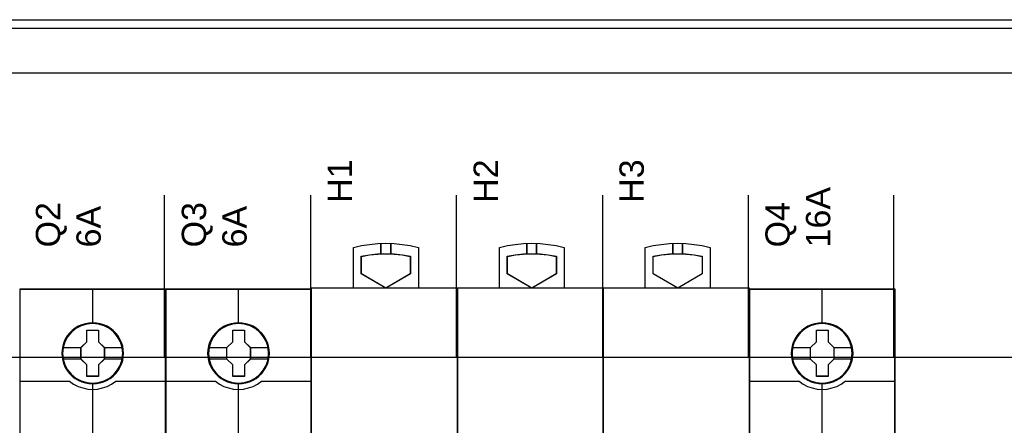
# Model space of a CAD drawing. Extents: x -635870 to -372006, y -44437 to 104716.
# Tile 72 of 246: x -618763 to -617548, y -31139 to -30639. Entities that reach past the tile are written whole.
import ezdxf

# ---------------------------------------------------------------- set-up
doc = ezdxf.new("R2010")
doc.units = 0
doc.header["$MEASUREMENT"] = 0
doc.layers.get('0').update_dxf_attribs({"color": 252})
doc.layers.add('45', color=8, linetype='Continuous')
doc.layers.add('50', color=7, linetype='Continuous')
doc.styles.get("Standard").update_dxf_attribs({"font": 'arial.ttf', "bigfont": 'BIGFONT.SHX'})

# ---------------------------------------------------------------- blocks, each defined once
blk = doc.blocks.new('*U1009')
at = {"layer": '50', "color": 7}
for points in [[(55.98194, -85.921426), (391.762235, -85.921426), (391.762235, -735.000783), (55.98194, -735.000783), (55.98194, -85.921426)], [(59.825943, -92.486155), (387.918232, -92.486155), (387.918232, -379.414356), (59.825943, -379.414356), (59.825943, -92.486155)]]:
    blk.add_lwpolyline(points, dxfattribs=at)
blk = doc.blocks.new('*U1010')
at = {"layer": '50', "color": 7}
for points in [[(379.969373, -86.991273), (67.968952, -86.991273)], [(379.969373, -86.991273), (67.968952, -86.991273)], [(61.983887, -127.5157), (386.017439, -127.5157)], [(379.969373, -86.991273), (67.968952, -86.991273)], [(61.983887, -127.5157), (386.017439, -127.5157)], [(151.864631, -127.558071), (151.864631, -107.546106)], [(169.926144, -127.558071), (169.926144, -107.546106)], [(187.900172, -127.558071), (187.900172, -107.546106)], [(205.961684, -127.558071), (205.961684, -107.546106)], [(223.935712, -127.558071), (223.935712, -107.546106)], [(241.848767, -127.558071), (241.848767, -107.546106)]]:
    blk.add_lwpolyline(points, dxfattribs=at)
blk = doc.blocks.new('*U1014')
at = {"layer": '45', "color": 7}
for points in [[(151.994532, -119.158183), (134.007249, -119.158183), (134.007249, -200.929979), (151.994532, -200.929979), (151.994532, -119.158183)], [(146.809105, -127.065624), (146.786769, -126.613831), (146.714178, -126.162037), (146.55783, -125.726773), (146.373561, -125.308038), (146.139038, -124.916851), (145.859843, -124.569741), (145.52481, -124.25018), (145.156273, -123.969186), (144.787736, -123.726761), (144.352192, -123.539432), (143.916649, -123.412709), (143.45877, -123.324554), (143.006474, -123.302516), (142.548595, -123.324554), (142.101884, -123.412709), (141.649589, -123.539432), (141.236381, -123.726761), (140.845508, -123.969186), (140.482555, -124.25018), (140.141938, -124.569741), (139.879495, -124.916851), (139.633804, -125.308038), (139.432784, -125.726773), (139.315522, -126.162037), (139.22618, -126.613831), (139.192677, -127.065624), (139.22618, -127.511908), (139.315522, -127.952682), (139.432784, -128.387946), (139.633804, -128.801172), (139.879495, -129.197868), (140.141938, -129.555997), (140.482555, -129.875558), (140.845508, -130.156552), (141.236381, -130.387958), (141.649589, -130.575287), (142.101884, -130.707519), (142.548595, -130.801184), (143.006474, -130.823222), (143.45877, -130.801184), (143.916649, -130.707519), (144.352192, -130.575287), (144.787736, -130.387958), (145.156273, -130.156552), (145.52481, -129.875558), (145.859843, -129.555997), (146.139038, -129.197868), (146.373561, -128.801172), (146.55783, -128.387946), (146.714178, -127.952682), (146.786769, -127.511908), (146.809105, -127.065624)], [(146.809105, -127.065624), (146.786769, -126.613831), (146.714178, -126.162037), (146.55783, -125.726773), (146.373561, -125.308038), (146.139038, -124.916851), (145.859843, -124.569741), (145.52481, -124.25018), (145.156273, -123.969186), (144.787736, -123.726761), (144.352192, -123.539432), (143.916649, -123.412709), (143.45877, -123.324554), (143.006474, -123.302516), (142.548595, -123.324554), (142.101884, -123.412709), (141.649589, -123.539432), (141.236381, -123.726761), (140.845508, -123.969186), (140.482555, -124.25018), (140.141938, -124.569741), (139.879495, -124.916851), (139.633804, -125.308038), (139.432784, -125.726773), (139.315522, -126.162037), (139.22618, -126.613831), (139.192677, -127.065624), (139.22618, -127.511908), (139.315522, -127.952682), (139.432784, -128.387946), (139.633804, -128.801172), (139.879495, -129.197868), (140.141938, -129.555997), (140.482555, -129.875558), (140.845508, -130.156552), (141.236381, -130.387958), (141.649589, -130.575287), (142.101884, -130.707519), (142.548595, -130.801184), (143.006474, -130.823222), (143.45877, -130.801184), (143.916649, -130.707519), (144.352192, -130.575287), (144.787736, -130.387958), (145.156273, -130.156552), (145.52481, -129.875558), (145.859843, -129.555997), (146.139038, -129.197868), (146.373561, -128.801172), (146.55783, -128.387946), (146.714178, -127.952682), (146.786769, -127.511908), (146.809105, -127.065624)], [(142.285031, -124.20553), (143.738958, -124.20553), (143.738958, -125.635029), (144.460286, -126.341499), (144.460286, -127.770998), (143.738958, -128.488507), (143.738958, -129.906967), (142.285031, -129.906967), (142.285031, -128.488507), (141.546797, -127.770998), (141.546797, -126.341499), (142.285031, -125.635029), (142.285031, -124.20553)], [(142.285031, -124.20553), (143.738958, -124.20553), (143.738958, -124.20553), (143.738958, -125.635029), (143.738958, -125.635029), (144.460286, -126.341499), (144.460286, -126.341499), (144.460286, -127.770998), (144.460286, -127.770998), (143.738958, -128.488507), (143.738958, -128.488507), (143.738958, -129.906967), (143.738958, -129.906967), (142.285031, -129.906967), (142.285031, -129.906967), (142.285031, -128.488507), (142.285031, -128.488507), (141.546797, -127.770998), (141.546797, -127.770998), (141.546797, -126.341499), (141.546797, -126.341499), (142.285031, -125.635029), (142.285031, -125.635029), (142.285031, -124.20553), (142.285031, -124.20553)], [(142.296164, -124.224067), (143.730246, -124.224067), (143.730246, -125.64427), (144.441729, -126.346147), (144.441729, -127.76635), (143.730246, -128.479194), (143.730246, -129.88843), (142.296164, -129.88843), (142.296164, -128.479194), (141.568005, -127.76635), (141.568005, -126.346147), (142.296164, -125.64427), (142.296164, -124.224067)]]:
    blk.add_lwpolyline(points, close=True, dxfattribs=at)
at = {"layer": '45', "color": 139}
for points in [[(151.994532, -119.158183), (134.007249, -119.158183), (134.007249, -200.929979), (151.994532, -200.929979), (151.994532, -119.158183)], [(146.790547, -127.064285), (146.768328, -126.614878), (146.696117, -126.165471), (146.540584, -125.732506), (146.357278, -125.315982), (146.123979, -124.926861), (145.846242, -124.581585), (145.512958, -124.263712), (145.146345, -123.984202), (144.779732, -123.743057), (144.346463, -123.556717), (143.913193, -123.430664), (143.457705, -123.342975), (143.007771, -123.321053), (142.552282, -123.342975), (142.107903, -123.430664), (141.65797, -123.556717), (141.246919, -123.743057), (140.858087, -123.984202), (140.497029, -124.263712), (140.15819, -124.581585), (139.897118, -124.926861), (139.652709, -125.315982), (139.452739, -125.732506), (139.336089, -126.165471), (139.247213, -126.614878), (139.213885, -127.064285), (139.247213, -127.508212), (139.336089, -127.946658), (139.452739, -128.379623), (139.652709, -128.790666), (139.897118, -129.185268), (140.15819, -129.541505), (140.497029, -129.859378), (140.858087, -130.138888), (141.246919, -130.369072), (141.65797, -130.555411), (142.107903, -130.686945), (142.552282, -130.780115), (143.007771, -130.802037), (143.457705, -130.780115), (143.913193, -130.686945), (144.346463, -130.555411), (144.779732, -130.369072), (145.146345, -130.138888), (145.512958, -129.859378), (145.846242, -129.541505), (146.123979, -129.185268), (146.357278, -128.790666), (146.540584, -128.379623), (146.696117, -127.946658), (146.768328, -127.508212), (146.790547, -127.064285)], [(146.718969, -127.065517), (146.640812, -126.343578), (146.434252, -125.660216), (146.093707, -125.026452), (145.62476, -124.469843), (145.06649, -124.012431), (144.424479, -123.676261), (143.726642, -123.461332), (143.000891, -123.3952), (142.275139, -123.461332), (141.577302, -123.676261), (140.940874, -124.012431), (140.377021, -124.469843), (139.908074, -125.026452), (139.56753, -125.660216), (139.36097, -126.343578), (139.282812, -127.065517), (139.36097, -127.781945), (139.56753, -128.470819), (139.908074, -129.099071), (140.377021, -129.655681), (140.940874, -130.107582), (141.577302, -130.449263), (142.275139, -130.65868), (143.000891, -130.735834), (143.726642, -130.65868), (144.424479, -130.449263), (145.06649, -130.107582), (145.62476, -129.655681), (146.093707, -129.099071), (146.434252, -128.470819), (146.640812, -127.781945), (146.718969, -127.065517)], [(146.713667, -127.05879), (146.641087, -126.3426), (146.434511, -125.659464), (146.088358, -125.020402), (145.630541, -124.463977), (145.066646, -124.012226), (144.419004, -123.670658), (143.721113, -123.46131), (142.995307, -123.3952), (142.275085, -123.46131), (141.582777, -123.670658), (140.935135, -124.012226), (140.37124, -124.463977), (139.913424, -125.020402), (139.56727, -125.659464), (139.355111, -126.3426), (139.288114, -127.05879), (139.355111, -127.774981), (139.56727, -128.463626), (139.913424, -129.09167), (140.37124, -129.653604), (140.935135, -130.105355), (141.582777, -130.441413), (142.275085, -130.65627), (142.995307, -130.72789), (143.721113, -130.65627), (144.419004, -130.441413), (145.066646, -130.105355), (145.630541, -129.653604), (146.088358, -129.09167), (146.434511, -128.463626), (146.641087, -127.774981), (146.713667, -127.05879)]]:
    blk.add_lwpolyline(points, close=True, dxfattribs=at)
at = {"layer": '45', "color": 59}
blk.add_lwpolyline([(151.975975, -119.179368), (134.025806, -119.179368), (134.025806, -200.908794), (151.975975, -200.908794), (151.975975, -119.179368)], close=True, dxfattribs=at)
at = {"layer": '45', "color": 139}
for points in [[(142.975706, -119.158183), (142.975706, -123.440219)], [(134.007249, -130.486909), (140.194768, -130.486909)], [(140.155003, -130.486909), (140.658439, -130.845599), (141.206626, -131.135967), (141.782781, -131.33524), (142.392499, -131.471883), (142.996622, -131.511738), (143.611934, -131.471883), (144.221651, -131.33524), (144.797806, -131.135967), (145.334805, -130.845599), (145.849429, -130.486909)], [(142.975706, -130.682871), (142.975706, -137.912283)], [(145.807013, -130.486909), (151.994532, -130.486909)]]:
    blk.add_lwpolyline(points, dxfattribs=at)
at = {"layer": '45', "color": 7}
for points in [[(139.266906, -126.326687), (141.589214, -126.326687)], [(144.41787, -126.326687), (146.737527, -126.326687)], [(139.266906, -127.746088), (141.589214, -127.746088)], [(144.41787, -127.746088), (146.737527, -127.746088)]]:
    blk.add_lwpolyline(points, dxfattribs=at)
blk = doc.blocks.new('*U1015')
at = {"layer": '45', "color": 7}
for points in [[(169.995071, -119.158183), (152.007787, -119.158183), (152.007787, -200.929979), (169.995071, -200.929979), (169.995071, -119.158183)], [(164.809643, -127.065624), (164.787308, -126.613831), (164.714717, -126.162037), (164.558368, -125.726773), (164.3741, -125.308038), (164.139576, -124.916851), (163.860382, -124.569741), (163.525348, -124.25018), (163.156811, -123.969186), (162.788274, -123.726761), (162.352731, -123.539432), (161.917187, -123.412709), (161.459308, -123.324554), (161.007013, -123.302516), (160.549134, -123.324554), (160.102423, -123.412709), (159.650127, -123.539432), (159.236919, -123.726761), (158.846047, -123.969186), (158.483094, -124.25018), (158.142477, -124.569741), (157.880034, -124.916851), (157.634342, -125.308038), (157.433322, -125.726773), (157.316061, -126.162037), (157.226718, -126.613831), (157.193215, -127.065624), (157.226718, -127.511908), (157.316061, -127.952682), (157.433322, -128.387946), (157.634342, -128.801172), (157.880034, -129.197868), (158.142477, -129.555997), (158.483094, -129.875558), (158.846047, -130.156552), (159.236919, -130.387958), (159.650127, -130.575287), (160.102423, -130.707519), (160.549134, -130.801184), (161.007013, -130.823222), (161.459308, -130.801184), (161.917187, -130.707519), (162.352731, -130.575287), (162.788274, -130.387958), (163.156811, -130.156552), (163.525348, -129.875558), (163.860382, -129.555997), (164.139576, -129.197868), (164.3741, -128.801172), (164.558368, -128.387946), (164.714717, -127.952682), (164.787308, -127.511908), (164.809643, -127.065624)], [(164.809643, -127.065624), (164.787308, -126.613831), (164.714717, -126.162037), (164.558368, -125.726773), (164.3741, -125.308038), (164.139576, -124.916851), (163.860382, -124.569741), (163.525348, -124.25018), (163.156811, -123.969186), (162.788274, -123.726761), (162.352731, -123.539432), (161.917187, -123.412709), (161.459308, -123.324554), (161.007013, -123.302516), (160.549134, -123.324554), (160.102423, -123.412709), (159.650127, -123.539432), (159.236919, -123.726761), (158.846047, -123.969186), (158.483094, -124.25018), (158.142477, -124.569741), (157.880034, -124.916851), (157.634342, -125.308038), (157.433322, -125.726773), (157.316061, -126.162037), (157.226718, -126.613831), (157.193215, -127.065624), (157.226718, -127.511908), (157.316061, -127.952682), (157.433322, -128.387946), (157.634342, -128.801172), (157.880034, -129.197868), (158.142477, -129.555997), (158.483094, -129.875558), (158.846047, -130.156552), (159.236919, -130.387958), (159.650127, -130.575287), (160.102423, -130.707519), (160.549134, -130.801184), (161.007013, -130.823222), (161.459308, -130.801184), (161.917187, -130.707519), (162.352731, -130.575287), (162.788274, -130.387958), (163.156811, -130.156552), (163.525348, -129.875558), (163.860382, -129.555997), (164.139576, -129.197868), (164.3741, -128.801172), (164.558368, -128.387946), (164.714717, -127.952682), (164.787308, -127.511908), (164.809643, -127.065624)], [(160.28557, -124.20553), (161.739497, -124.20553), (161.739497, -125.635029), (162.460825, -126.341499), (162.460825, -127.770998), (161.739497, -128.488507), (161.739497, -129.906967), (160.28557, -129.906967), (160.28557, -128.488507), (159.547336, -127.770998), (159.547336, -126.341499), (160.28557, -125.635029), (160.28557, -124.20553)], [(160.28557, -124.20553), (161.739497, -124.20553), (161.739497, -124.20553), (161.739497, -125.635029), (161.739497, -125.635029), (162.460825, -126.341499), (162.460825, -126.341499), (162.460825, -127.770998), (162.460825, -127.770998), (161.739497, -128.488507), (161.739497, -128.488507), (161.739497, -129.906967), (161.739497, -129.906967), (160.28557, -129.906967), (160.28557, -129.906967), (160.28557, -128.488507), (160.28557, -128.488507), (159.547336, -127.770998), (159.547336, -127.770998), (159.547336, -126.341499), (159.547336, -126.341499), (160.28557, -125.635029), (160.28557, -125.635029), (160.28557, -124.20553), (160.28557, -124.20553)], [(160.294051, -124.224067), (161.728134, -124.224067), (161.728134, -125.64427), (162.439616, -126.346147), (162.439616, -127.76635), (161.728134, -128.479194), (161.728134, -129.88843), (160.294051, -129.88843), (160.294051, -128.479194), (159.565893, -127.76635), (159.565893, -126.346147), (160.294051, -125.64427), (160.294051, -124.224067)]]:
    blk.add_lwpolyline(points, close=True, dxfattribs=at)
at = {"layer": '45', "color": 139}
for points in [[(169.995071, -119.158183), (152.007787, -119.158183), (152.007787, -200.929979), (169.995071, -200.929979), (169.995071, -119.158183)], [(164.788435, -127.064285), (164.766216, -126.614878), (164.694004, -126.165471), (164.538472, -125.732506), (164.355165, -125.315982), (164.121866, -124.926861), (163.844129, -124.581585), (163.510845, -124.263712), (163.144232, -123.984202), (162.77762, -123.743057), (162.34435, -123.556717), (161.911081, -123.430664), (161.455592, -123.342975), (161.005658, -123.321053), (160.55017, -123.342975), (160.105791, -123.430664), (159.655857, -123.556717), (159.244806, -123.743057), (158.855975, -123.984202), (158.494917, -124.263712), (158.156078, -124.581585), (157.895005, -124.926861), (157.650597, -125.315982), (157.450626, -125.732506), (157.333976, -126.165471), (157.245101, -126.614878), (157.211772, -127.064285), (157.245101, -127.508212), (157.333976, -127.946658), (157.450626, -128.379623), (157.650597, -128.790666), (157.895005, -129.185268), (158.156078, -129.541505), (158.494917, -129.859378), (158.855975, -130.138888), (159.244806, -130.369072), (159.655857, -130.555411), (160.105791, -130.686945), (160.55017, -130.780115), (161.005658, -130.802037), (161.455592, -130.780115), (161.911081, -130.686945), (162.34435, -130.555411), (162.77762, -130.369072), (163.144232, -130.138888), (163.510845, -129.859378), (163.844129, -129.541505), (164.121866, -129.185268), (164.355165, -128.790666), (164.538472, -128.379623), (164.694004, -127.946658), (164.766216, -127.508212), (164.788435, -127.064285)], [(164.719508, -127.065517), (164.64135, -126.343578), (164.43479, -125.660216), (164.094245, -125.026452), (163.625299, -124.469843), (163.067028, -124.012431), (162.425018, -123.676261), (161.72718, -123.461332), (161.001429, -123.3952), (160.275678, -123.461332), (159.57784, -123.676261), (158.941412, -124.012431), (158.37756, -124.469843), (157.908613, -125.026452), (157.568068, -125.660216), (157.361508, -126.343578), (157.28335, -127.065517), (157.361508, -127.781945), (157.568068, -128.470819), (157.908613, -129.099071), (158.37756, -129.655681), (158.941412, -130.107582), (159.57784, -130.449263), (160.275678, -130.65868), (161.001429, -130.735834), (161.72718, -130.65868), (162.425018, -130.449263), (163.067028, -130.107582), (163.625299, -129.655681), (164.094245, -129.099071), (164.43479, -128.470819), (164.64135, -127.781945), (164.719508, -127.065517)], [(164.714206, -127.05879), (164.641625, -126.3426), (164.43505, -125.659464), (164.088896, -125.020402), (163.63108, -124.463977), (163.067185, -124.012226), (162.419542, -123.670658), (161.721652, -123.46131), (160.995846, -123.3952), (160.275623, -123.46131), (159.583316, -123.670658), (158.935674, -124.012226), (158.371778, -124.463977), (157.913962, -125.020402), (157.567808, -125.659464), (157.35565, -126.3426), (157.288652, -127.05879), (157.35565, -127.774981), (157.567808, -128.463626), (157.913962, -129.09167), (158.371778, -129.653604), (158.935674, -130.105355), (159.583316, -130.441413), (160.275623, -130.65627), (160.995846, -130.72789), (161.721652, -130.65627), (162.419542, -130.441413), (163.067185, -130.105355), (163.63108, -129.653604), (164.088896, -129.09167), (164.43505, -128.463626), (164.641625, -127.774981), (164.714206, -127.05879)]]:
    blk.add_lwpolyline(points, close=True, dxfattribs=at)
at = {"layer": '45', "color": 59}
blk.add_lwpolyline([(169.976513, -119.179368), (152.026345, -119.179368), (152.026345, -200.908794), (169.976513, -200.908794), (169.976513, -119.179368)], close=True, dxfattribs=at)
at = {"layer": '45', "color": 139}
for points in [[(160.976244, -119.158183), (160.976244, -123.440219)], [(152.007787, -130.486909), (158.195307, -130.486909)], [(158.15289, -130.486909), (158.656327, -130.845599), (159.204513, -131.135967), (159.780668, -131.33524), (160.390386, -131.471883), (160.99451, -131.511738), (161.609821, -131.471883), (162.219539, -131.33524), (162.795694, -131.135967), (163.332693, -130.845599), (163.847317, -130.486909)], [(160.976244, -130.682871), (160.976244, -137.912283)], [(163.807551, -130.486909), (169.995071, -130.486909)]]:
    blk.add_lwpolyline(points, dxfattribs=at)
at = {"layer": '45', "color": 7}
for points in [[(157.264793, -126.326687), (159.589752, -126.326687)], [(162.418408, -126.326687), (164.735414, -126.326687)], [(157.264793, -127.746088), (159.589752, -127.746088)], [(162.418408, -127.746088), (164.735414, -127.746088)]]:
    blk.add_lwpolyline(points, dxfattribs=at)
blk = doc.blocks.new('*U1016')
at = {"layer": '45', "color": 7}
for points in [[(175.177847, -119.007239), (175.177847, -114.003562), (175.177847, -114.003562), (176.172296, -113.780916), (177.149195, -113.628579), (178.172892, -113.528974), (179.184889, -113.493819), (180.196887, -113.528974), (181.197185, -113.628579), (182.191633, -113.780916), (183.191931, -114.003562), (183.191931, -114.003562), (183.191931, -119.007239), (175.177847, -119.007239)], [(178.565872, -114.82848), (178.565872, -113.512356), (178.565872, -114.82848)], [(179.780047, -114.82848), (179.780047, -113.512356), (179.780047, -114.82848)], [(180.206699, -114.805212), (181.216101, -114.906173), (182.213698, -115.078402), (182.213698, -117.275801), (179.18549, -119.03372), (176.145476, -117.275801), (176.145476, -115.078402), (177.148976, -114.906173), (178.164281, -114.805212), (179.18549, -114.775517), (180.206699, -114.805212)], [(176.171986, -117.271184), (176.171986, -115.101116), (176.171986, -115.101116), (177.166718, -114.93103), (178.173152, -114.831324), (179.185438, -114.801999), (180.197724, -114.831324), (181.198308, -114.93103), (182.187188, -115.101116), (182.187188, -115.101116), (182.187188, -117.271184), (182.187188, -117.271184), (179.185438, -119.007239), (179.185438, -119.007239), (176.171986, -117.271184), (176.171986, -117.271184)], [(169.995071, -118.993998), (188.008864, -118.993998), (188.008864, -118.993998), (188.008864, -201.999826), (188.008864, -201.999826), (169.995071, -201.999826), (169.995071, -201.999826), (169.995071, -118.993998), (169.995071, -118.993998)]]:
    blk.add_lwpolyline(points, close=True, dxfattribs=at)
at = {"layer": '45', "color": 59}
blk.add_lwpolyline([(170.000373, -118.999294), (188.003562, -118.999294), (188.003562, -201.99453), (170.000373, -201.99453), (170.000373, -118.999294)], close=True, dxfattribs=at)
blk = doc.blocks.new('*U1017')
at = {"layer": '45', "color": 7}
for points in [[(193.178386, -119.007239), (193.178386, -114.003562), (193.178386, -114.003562), (194.172505, -113.780916), (195.149081, -113.628579), (196.172439, -113.528974), (197.184102, -113.493819), (198.195765, -113.528974), (199.195732, -113.628579), (200.189851, -113.780916), (201.189818, -114.003562), (201.189818, -114.003562), (201.189818, -119.007239), (193.178386, -119.007239)], [(196.566411, -114.82848), (196.566411, -113.512356), (196.566411, -114.82848)], [(197.780585, -114.82848), (197.780585, -113.512356), (197.780585, -114.82848)], [(198.207237, -114.805212), (199.21664, -114.906173), (200.214237, -115.078402), (200.214237, -117.275801), (197.186028, -119.03372), (194.146014, -117.275801), (194.146014, -115.078402), (195.149514, -114.906173), (196.16482, -114.805212), (197.186028, -114.775517), (198.207237, -114.805212)], [(194.172524, -117.271184), (194.172524, -115.101116), (194.172524, -115.101116), (195.167256, -114.93103), (196.173691, -114.831324), (197.185977, -114.801999), (198.198263, -114.831324), (199.198846, -114.93103), (200.187727, -115.101116), (200.187727, -115.101116), (200.187727, -117.271184), (200.187727, -117.271184), (197.185977, -119.007239), (197.185977, -119.007239), (194.172524, -117.271184), (194.172524, -117.271184)], [(187.995609, -118.993998), (206.006752, -118.993998), (206.006752, -118.993998), (206.006752, -201.999826), (206.006752, -201.999826), (187.995609, -201.999826), (187.995609, -201.999826), (187.995609, -118.993998), (187.995609, -118.993998)], [(188.000911, -118.999294), (206.00145, -118.999294), (206.00145, -201.99453), (188.000911, -201.99453), (188.000911, -118.999294)]]:
    blk.add_lwpolyline(points, close=True, dxfattribs=at)
blk = doc.blocks.new('*A1018')
at = {"layer": '45', "color": 7}
for points in [[(211.178924, -119.007239), (211.178924, -114.003562), (211.178924, -114.003562), (212.173044, -113.780916), (213.14962, -113.628579), (214.172978, -113.528974), (215.184641, -113.493819), (216.196303, -113.528974), (217.19627, -113.628579), (218.19039, -113.780916), (219.190357, -114.003562), (219.190357, -114.003562), (219.190357, -119.007239), (211.178924, -119.007239)], [(214.564298, -114.82848), (214.564298, -113.512356), (214.564298, -114.82848)], [(215.778473, -114.82848), (215.778473, -113.512356), (215.778473, -114.82848)], [(216.205125, -114.805212), (217.214527, -114.906173), (218.212124, -115.078402), (218.212124, -117.275801), (215.183916, -119.03372), (212.143902, -117.275801), (212.143902, -115.078402), (213.147401, -114.906173), (214.162707, -114.805212), (215.183916, -114.775517), (216.205125, -114.805212)], [(212.170412, -117.271184), (212.170412, -115.101116), (212.170412, -115.101116), (213.165144, -114.93103), (214.171578, -114.831324), (215.183864, -114.801999), (216.19615, -114.831324), (217.196733, -114.93103), (218.185614, -115.101116), (218.185614, -115.101116), (218.185614, -117.271184), (218.185614, -117.271184), (215.183864, -119.007239), (215.183864, -119.007239), (212.170412, -117.271184), (212.170412, -117.271184)], [(205.993497, -118.993998), (224.00729, -118.993998), (224.00729, -118.993998), (224.00729, -201.999826), (224.00729, -201.999826), (205.993497, -201.999826), (205.993497, -201.999826), (205.993497, -118.993998), (205.993497, -118.993998)], [(205.998799, -118.999294), (224.001988, -118.999294), (224.001988, -201.99453), (205.998799, -201.99453), (205.998799, -118.999294)]]:
    blk.add_lwpolyline(points, close=True, dxfattribs=at)
blk = doc.blocks.new('*U1019')
at = {"layer": '45', "color": 7}
for points in [[(241.994574, -119.158183), (224.00729, -119.158183), (224.00729, -200.929979), (241.994574, -200.929979), (241.994574, -119.158183)], [(241.976016, -119.179368), (224.025848, -119.179368), (224.025848, -200.908794), (241.976016, -200.908794), (241.976016, -119.179368)], [(236.809146, -127.065624), (236.786811, -126.613831), (236.71422, -126.162037), (236.557871, -125.726773), (236.373603, -125.308038), (236.139079, -124.916851), (235.859885, -124.569741), (235.524851, -124.25018), (235.156314, -123.969186), (234.787777, -123.726761), (234.352234, -123.539432), (233.91669, -123.412709), (233.458811, -123.324554), (233.006516, -123.302516), (232.548637, -123.324554), (232.101925, -123.412709), (231.64963, -123.539432), (231.236422, -123.726761), (230.84555, -123.969186), (230.482597, -124.25018), (230.14198, -124.569741), (229.879537, -124.916851), (229.633845, -125.308038), (229.432825, -125.726773), (229.315564, -126.162037), (229.226221, -126.613831), (229.192718, -127.065624), (229.226221, -127.511908), (229.315564, -127.952682), (229.432825, -128.387946), (229.633845, -128.801172), (229.879537, -129.197868), (230.14198, -129.555997), (230.482597, -129.875558), (230.84555, -130.156552), (231.236422, -130.387958), (231.64963, -130.575287), (232.101925, -130.707519), (232.548637, -130.801184), (233.006516, -130.823222), (233.458811, -130.801184), (233.91669, -130.707519), (234.352234, -130.575287), (234.787777, -130.387958), (235.156314, -130.156552), (235.524851, -129.875558), (235.859885, -129.555997), (236.139079, -129.197868), (236.373603, -128.801172), (236.557871, -128.387946), (236.71422, -127.952682), (236.786811, -127.511908), (236.809146, -127.065624)], [(236.809146, -127.065624), (236.786811, -126.613831), (236.71422, -126.162037), (236.557871, -125.726773), (236.373603, -125.308038), (236.139079, -124.916851), (235.859885, -124.569741), (235.524851, -124.25018), (235.156314, -123.969186), (234.787777, -123.726761), (234.352234, -123.539432), (233.91669, -123.412709), (233.458811, -123.324554), (233.006516, -123.302516), (232.548637, -123.324554), (232.101925, -123.412709), (231.64963, -123.539432), (231.236422, -123.726761), (230.84555, -123.969186), (230.482597, -124.25018), (230.14198, -124.569741), (229.879537, -124.916851), (229.633845, -125.308038), (229.432825, -125.726773), (229.315564, -126.162037), (229.226221, -126.613831), (229.192718, -127.065624), (229.226221, -127.511908), (229.315564, -127.952682), (229.432825, -128.387946), (229.633845, -128.801172), (229.879537, -129.197868), (230.14198, -129.555997), (230.482597, -129.875558), (230.84555, -130.156552), (231.236422, -130.387958), (231.64963, -130.575287), (232.101925, -130.707519), (232.548637, -130.801184), (233.006516, -130.823222), (233.458811, -130.801184), (233.91669, -130.707519), (234.352234, -130.575287), (234.787777, -130.387958), (235.156314, -130.156552), (235.524851, -129.875558), (235.859885, -129.555997), (236.139079, -129.197868), (236.373603, -128.801172), (236.557871, -128.387946), (236.71422, -127.952682), (236.786811, -127.511908), (236.809146, -127.065624)], [(232.285073, -124.20553), (233.739, -124.20553), (233.739, -125.635029), (234.460328, -126.341499), (234.460328, -127.770998), (233.739, -128.488507), (233.739, -129.906967), (232.285073, -129.906967), (232.285073, -128.488507), (231.546838, -127.770998), (231.546838, -126.341499), (232.285073, -125.635029), (232.285073, -124.20553)], [(232.285073, -124.20553), (233.739, -124.20553), (233.739, -124.20553), (233.739, -125.635029), (233.739, -125.635029), (234.460328, -126.341499), (234.460328, -126.341499), (234.460328, -127.770998), (234.460328, -127.770998), (233.739, -128.488507), (233.739, -128.488507), (233.739, -129.906967), (233.739, -129.906967), (232.285073, -129.906967), (232.285073, -129.906967), (232.285073, -128.488507), (232.285073, -128.488507), (231.546838, -127.770998), (231.546838, -127.770998), (231.546838, -126.341499), (231.546838, -126.341499), (232.285073, -125.635029), (232.285073, -125.635029), (232.285073, -124.20553), (232.285073, -124.20553)], [(232.296205, -124.224067), (233.730288, -124.224067), (233.730288, -125.64427), (234.44177, -126.346147), (234.44177, -127.76635), (233.730288, -128.479194), (233.730288, -129.88843), (232.296205, -129.88843), (232.296205, -128.479194), (231.568047, -127.76635), (231.568047, -126.346147), (232.296205, -125.64427), (232.296205, -124.224067)]]:
    blk.add_lwpolyline(points, close=True, dxfattribs=at)
at = {"layer": '45', "color": 139}
for points in [[(241.994574, -119.158183), (224.00729, -119.158183), (224.00729, -200.929979), (241.994574, -200.929979), (241.994574, -119.158183)], [(236.790589, -127.064285), (236.76837, -126.614878), (236.696158, -126.165471), (236.540626, -125.732506), (236.357319, -125.315982), (236.12402, -124.926861), (235.846283, -124.581585), (235.512999, -124.263712), (235.146386, -123.984202), (234.779774, -123.743057), (234.346504, -123.556717), (233.913235, -123.430664), (233.457746, -123.342975), (233.007812, -123.321053), (232.552324, -123.342975), (232.107945, -123.430664), (231.658011, -123.556717), (231.24696, -123.743057), (230.858129, -123.984202), (230.497071, -124.263712), (230.158232, -124.581585), (229.897159, -124.926861), (229.652751, -125.315982), (229.45278, -125.732506), (229.33613, -126.165471), (229.247255, -126.614878), (229.213926, -127.064285), (229.247255, -127.508212), (229.33613, -127.946658), (229.45278, -128.379623), (229.652751, -128.790666), (229.897159, -129.185268), (230.158232, -129.541505), (230.497071, -129.859378), (230.858129, -130.138888), (231.24696, -130.369072), (231.658011, -130.555411), (232.107945, -130.686945), (232.552324, -130.780115), (233.007812, -130.802037), (233.457746, -130.780115), (233.913235, -130.686945), (234.346504, -130.555411), (234.779774, -130.369072), (235.146386, -130.138888), (235.512999, -129.859378), (235.846283, -129.541505), (236.12402, -129.185268), (236.357319, -128.790666), (236.540626, -128.379623), (236.696158, -127.946658), (236.76837, -127.508212), (236.790589, -127.064285)], [(236.719011, -127.065517), (236.640853, -126.343578), (236.434293, -125.660216), (236.093748, -125.026452), (235.624801, -124.469843), (235.066531, -124.012431), (234.424521, -123.676261), (233.726683, -123.461332), (233.000932, -123.3952), (232.275181, -123.461332), (231.577343, -123.676261), (230.940915, -124.012431), (230.377063, -124.469843), (229.908116, -125.026452), (229.567571, -125.660216), (229.361011, -126.343578), (229.282853, -127.065517), (229.361011, -127.781945), (229.567571, -128.470819), (229.908116, -129.099071), (230.377063, -129.655681), (230.940915, -130.107582), (231.577343, -130.449263), (232.275181, -130.65868), (233.000932, -130.735834), (233.726683, -130.65868), (234.424521, -130.449263), (235.066531, -130.107582), (235.624801, -129.655681), (236.093748, -129.099071), (236.434293, -128.470819), (236.640853, -127.781945), (236.719011, -127.065517)], [(236.713709, -127.05879), (236.641128, -126.3426), (236.434553, -125.659464), (236.088399, -125.020402), (235.630583, -124.463977), (235.066687, -124.012226), (234.419045, -123.670658), (233.721155, -123.46131), (232.995349, -123.3952), (232.275126, -123.46131), (231.582819, -123.670658), (230.935177, -124.012226), (230.371281, -124.463977), (229.913465, -125.020402), (229.567311, -125.659464), (229.355153, -126.3426), (229.288155, -127.05879), (229.355153, -127.774981), (229.567311, -128.463626), (229.913465, -129.09167), (230.371281, -129.653604), (230.935177, -130.105355), (231.582819, -130.441413), (232.275126, -130.65627), (232.995349, -130.72789), (233.721155, -130.65627), (234.419045, -130.441413), (235.066687, -130.105355), (235.630583, -129.653604), (236.088399, -129.09167), (236.434553, -128.463626), (236.641128, -127.774981), (236.713709, -127.05879)]]:
    blk.add_lwpolyline(points, close=True, dxfattribs=at)
for points in [[(232.975747, -119.158183), (232.975747, -123.440219)], [(224.00729, -130.486909), (230.19481, -130.486909)], [(230.155044, -130.486909), (230.658246, -130.845599), (231.206178, -131.135967), (231.782065, -131.33524), (232.391498, -131.471883), (232.995341, -131.511738), (233.610366, -131.471883), (234.219799, -131.33524), (234.795686, -131.135967), (235.332435, -130.845599), (235.84682, -130.486909)], [(232.975747, -130.682871), (232.975747, -137.912283)], [(235.807054, -130.486909), (241.994574, -130.486909)]]:
    blk.add_lwpolyline(points, dxfattribs=at)
at = {"layer": '45', "color": 7}
for points in [[(229.264296, -126.326687), (231.589255, -126.326687)], [(234.417911, -126.326687), (236.737568, -126.326687)], [(229.264296, -127.746088), (231.589255, -127.746088)], [(234.417911, -127.746088), (236.737568, -127.746088)]]:
    blk.add_lwpolyline(points, dxfattribs=at)

msp = doc.modelspace()

# ---------------------------------------------------------------- block references
at = {"xscale": 10, "yscale": 10, "zscale": 10}
for name in ['*U1009', '*U1010']:
    msp.add_blockref(name, (-620103.1, -29779.7), dxfattribs=at)
ref = msp.add_blockref('*U1016', (-620103.1, -29779.7), dxfattribs=dict(xscale=10, yscale=10, zscale=10))
ref.add_attrib('Oznaczenie', 'H1', (-618353.1, -30864.7), dxfattribs={"height": 30, "rotation": 90, "flags": 2})
ref = msp.add_blockref('*U1017', (-620103.1, -29779.7), dxfattribs=dict(xscale=10, yscale=10, zscale=10))
ref.add_attrib('Oznaczenie', 'H2', (-618173.1, -30864.7), dxfattribs={"height": 30, "rotation": 90, "flags": 2})
ref = msp.add_blockref('*A1018', (-620103.1, -29779.7), dxfattribs=dict(xscale=10, yscale=10, zscale=10))
ref.add_attrib('Oznaczenie', 'H3', (-617993.1, -30864.7), dxfattribs={"height": 30, "rotation": 90, "flags": 2})
ref = msp.add_blockref('*U1019', (-620103.1, -29779.7), dxfattribs=dict(xscale=10, yscale=10, zscale=10))
ref.add_attrib('Oznaczenie', 'Q4', (-617813.1, -30919.7), dxfattribs={"height": 30, "rotation": 90, "flags": 2})
ref.add_attrib('Pr¹d znamionowy', '16A', (-617763.1, -30919.7), dxfattribs={"height": 30, "rotation": 90, "flags": 2})
ref = msp.add_blockref('*U1014', (-620103.1, -29779.7), dxfattribs=dict(xscale=10, yscale=10, zscale=10))
ref.add_attrib('Oznaczenie', 'Q2', (-618713.1, -30919.7), dxfattribs={"height": 30, "rotation": 90, "flags": 2})
ref.add_attrib('Pr¹d znamionowy', '6A', (-618663.1, -30919.7), dxfattribs={"height": 30, "rotation": 90, "flags": 2})
ref = msp.add_blockref('*U1015', (-620103.1, -29779.7), dxfattribs=dict(xscale=10, yscale=10, zscale=10))
ref.add_attrib('Oznaczenie', 'Q3', (-618533.1, -30919.7), dxfattribs={"height": 30, "rotation": 90, "flags": 2})
ref.add_attrib('Pr¹d znamionowy', '6A', (-618483.1, -30919.7), dxfattribs={"height": 30, "rotation": 90, "flags": 2})

doc.saveas('drawing.dxf')
